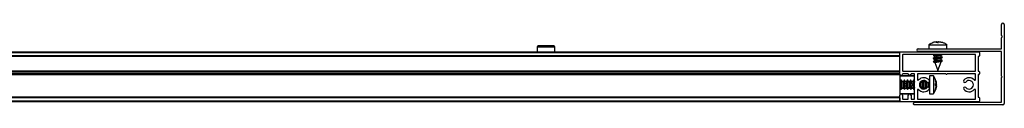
# Model space of a CAD drawing. Header units: millimetres. Extents: x 2748.28 to 2750.03, y 3313.4 to 3313.45.
# Tile 4 of 4: x 2749.5919 to 2750.0257, y 3313.4017 to 3313.4377. Entities that reach past the tile are written whole.
import ezdxf

# ---------------------------------------------------------------- set-up
doc = ezdxf.new("R2010")
doc.units = ezdxf.units.MM
doc.layers.add('SANINDUSA', color=3, linetype='Continuous')

msp = doc.modelspace()

# ---------------------------------------------------------------- linework, layer by layer
at = {"layer": 'SANINDUSA'}
for p, q in [((2750.024477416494, 3313.432279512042), (2750.024477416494, 3313.437126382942)), ((2750.025677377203, 3313.437126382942), (2750.025677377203, 3313.402326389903)), ((2749.99288242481, 3313.428433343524), (2749.992437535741, 3313.428136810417)), ((2749.995816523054, 3313.429481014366), (2749.99424832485, 3313.429147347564)), ((2749.995707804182, 3313.429481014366), (2749.995191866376, 3313.429359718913)), ((2749.99565773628, 3313.429147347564), (2749.995816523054, 3313.429481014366)), ((2749.996615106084, 3313.429147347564), (2749.99565773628, 3313.429147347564)), ((2749.995882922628, 3313.429147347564), (2749.995816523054, 3313.429481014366)), ((2749.995964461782, 3313.429481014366), (2749.996239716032, 3313.429147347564)), ((2749.995964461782, 3313.429481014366), (2749.996014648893, 3313.429147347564)), ((2749.995995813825, 3313.429442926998), (2749.996163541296, 3313.429481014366)), ((2749.996163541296, 3313.429481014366), (2749.996494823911, 3313.429328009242)), ((2749.99669128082, 3313.429481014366), (2749.996164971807, 3313.429237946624)), ((2749.996239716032, 3313.429147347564), (2749.996615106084, 3313.429147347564)), ((2749.996890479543, 3313.429481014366), (2749.996615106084, 3313.429147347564)), ((2749.998159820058, 3313.429147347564), (2749.99669128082, 3313.429481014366)), ((2749.998474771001, 3313.429147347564), (2749.996890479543, 3313.429481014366)), ((2749.997038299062, 3313.429481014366), (2749.998606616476, 3313.429147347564)), ((2749.997147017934, 3313.429481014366), (2749.997669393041, 3313.429358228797)), ((2749.998558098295, 3313.429147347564), (2749.997677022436, 3313.429386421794)), ((2749.998329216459, 3313.429147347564), (2749.998159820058, 3313.429147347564)), ((2749.998606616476, 3313.429147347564), (2749.998474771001, 3313.429147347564)), ((2750.000383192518, 3313.428147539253), (2749.999918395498, 3313.428509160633)), ((2750.024477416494, 3313.426526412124), (2750.024477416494, 3313.431273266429)), ((2750.024707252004, 3313.431969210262), (2750.024500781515, 3313.432215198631)), ((2750.024500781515, 3313.431337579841), (2750.024707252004, 3313.43158356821)), ((2748.321677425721, 3313.425076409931), (2749.979677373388, 3313.425076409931)), ((2748.321677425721, 3313.424776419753), (2749.979677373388, 3313.424776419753)), ((2749.819819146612, 3313.427180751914), (2749.819800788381, 3313.425076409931)), ((2749.827679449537, 3313.427180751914), (2749.819819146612, 3313.427180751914)), ((2749.827179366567, 3313.427676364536), (2749.820319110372, 3313.427676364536)), ((2749.827697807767, 3313.425076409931), (2749.827679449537, 3313.427180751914)), ((2749.979677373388, 3313.424776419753), (2749.979677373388, 3313.425076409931)), ((2749.979677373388, 3313.423376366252), (2749.979677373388, 3313.424776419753)), ((2749.979677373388, 3313.415176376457), (2749.979677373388, 3313.424776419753)), ((2749.97997742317, 3313.425076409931), (2750.014377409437, 3313.425076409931)), ((2749.987777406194, 3313.42642639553), (2750.0243773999, 3313.42642639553)), ((2750.0243773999, 3313.425226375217), (2749.987777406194, 3313.425226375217)), ((2749.992427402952, 3313.428149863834), (2749.992427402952, 3313.42642639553)), ((2749.992427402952, 3313.428149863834), (2750.000427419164, 3313.428149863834)), ((2749.994820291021, 3313.425226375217), (2749.994621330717, 3313.425076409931)), ((2749.994855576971, 3313.425226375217), (2749.994663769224, 3313.425076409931)), ((2749.997935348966, 3313.425076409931), (2749.998127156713, 3313.425226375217)), ((2749.997968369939, 3313.425076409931), (2749.998167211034, 3313.425226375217)), ((2750.000427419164, 3313.42642639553), (2750.000427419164, 3313.428149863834)), ((2750.014677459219, 3313.424776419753), (2750.014677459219, 3313.423376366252)), ((2750.024477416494, 3313.414376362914), (2750.024477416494, 3313.425126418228)), ((2749.979677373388, 3313.423376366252), (2748.321677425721, 3313.423376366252)), ((2749.979677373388, 3313.423076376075), (2748.321677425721, 3313.423076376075)), ((2749.979677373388, 3313.422976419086), (2748.321677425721, 3313.422976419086)), ((2749.980877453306, 3313.423776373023), (2749.980877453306, 3313.416676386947)), ((2750.012877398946, 3313.423876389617), (2749.9809774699, 3313.423876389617)), ((2749.99491947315, 3313.423876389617), (2749.994356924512, 3313.423436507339)), ((2749.994930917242, 3313.422485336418), (2749.994356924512, 3313.422036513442)), ((2749.994930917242, 3313.421085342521), (2749.994356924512, 3313.420636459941)), ((2749.994357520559, 3313.423432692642), (2749.99497979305, 3313.423215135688)), ((2749.994357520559, 3313.422032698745), (2749.99497979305, 3313.421815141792)), ((2749.994357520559, 3313.420632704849), (2749.995077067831, 3313.420381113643)), ((2749.994886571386, 3313.423876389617), (2749.994365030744, 3313.423483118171)), ((2749.994941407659, 3313.42251770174), (2749.994365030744, 3313.422083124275)), ((2749.994941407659, 3313.421117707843), (2749.994365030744, 3313.420683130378)), ((2749.994967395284, 3313.422532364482), (2749.994941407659, 3313.42251770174)), ((2749.994967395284, 3313.421132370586), (2749.994941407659, 3313.421117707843)), ((2749.994967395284, 3313.423221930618), (2749.994967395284, 3313.422497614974)), ((2749.994967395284, 3313.421821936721), (2749.994967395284, 3313.421097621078)), ((2749.995056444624, 3313.420400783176), (2749.995062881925, 3313.420384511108)), ((2749.995062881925, 3313.420384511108), (2749.996427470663, 3313.416926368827)), ((2749.997887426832, 3313.420626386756), (2749.996257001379, 3313.420626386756)), ((2749.996427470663, 3313.416926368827), (2749.997887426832, 3313.420626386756)), ((2749.998497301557, 3313.422720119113), (2749.997875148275, 3313.422937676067)), ((2749.998497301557, 3313.421320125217), (2749.997875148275, 3313.42153768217)), ((2749.997887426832, 3313.422930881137), (2749.997887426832, 3313.423662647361)), ((2749.997887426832, 3313.421530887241), (2749.997887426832, 3313.42226259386)), ((2749.997887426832, 3313.420626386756), (2749.997887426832, 3313.420862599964)), ((2749.997913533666, 3313.423635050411), (2749.998233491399, 3313.423876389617)), ((2749.997913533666, 3313.422235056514), (2749.998489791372, 3313.422669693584)), ((2749.997913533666, 3313.420835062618), (2749.998489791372, 3313.421269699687)), ((2749.997923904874, 3313.423667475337), (2749.998191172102, 3313.423876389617)), ((2749.997923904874, 3313.422267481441), (2749.998497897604, 3313.422716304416)), ((2749.997923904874, 3313.420867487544), (2749.998497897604, 3313.42131631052)), ((2750.01297741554, 3313.416676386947), (2750.01297741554, 3313.423776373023)), ((2750.014177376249, 3313.422976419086), (2750.014177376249, 3313.416676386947)), ((2750.014377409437, 3313.423076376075), (2750.014277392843, 3313.423076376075)), ((2748.321677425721, 3313.416676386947), (2749.979677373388, 3313.416676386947)), ((2748.321677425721, 3313.416576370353), (2749.979677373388, 3313.416576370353)), ((2748.321677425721, 3313.416276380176), (2749.979677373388, 3313.416276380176)), ((2749.979677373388, 3313.415376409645), (2749.979677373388, 3313.416276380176)), ((2749.9809774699, 3313.416576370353), (2750.012877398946, 3313.416576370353)), ((2750.014277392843, 3313.416576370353), (2750.014377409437, 3313.416576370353)), ((2750.014677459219, 3313.416276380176), (2750.014677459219, 3313.415376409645)), ((2749.979677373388, 3313.415376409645), (2748.321677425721, 3313.415376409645)), ((2749.979677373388, 3313.415076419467), (2748.321677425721, 3313.415076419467)), ((2749.979677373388, 3313.414976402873), (2748.321677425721, 3313.414976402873)), ((2749.979677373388, 3313.415076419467), (2749.979677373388, 3313.415176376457)), ((2749.979677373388, 3313.415076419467), (2749.979677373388, 3313.414976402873)), ((2749.979677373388, 3313.414976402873), (2749.979677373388, 3313.405976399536)), ((2749.985977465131, 3313.414576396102), (2749.979677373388, 3313.414576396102)), ((2749.98617737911, 3313.414376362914), (2749.979677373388, 3313.414376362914)), ((2749.979856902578, 3313.41203640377), (2749.979677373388, 3313.41203640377)), ((2749.980085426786, 3313.412576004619), (2749.979828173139, 3313.41203640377)), ((2749.980129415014, 3313.41257588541), (2749.979829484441, 3313.411981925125)), ((2749.980085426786, 3313.412576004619), (2749.98001258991, 3313.412344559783)), ((2749.980622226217, 3313.41203640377), (2749.980339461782, 3313.412577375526)), ((2749.981256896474, 3313.41203640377), (2749.980593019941, 3313.41203640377)), ((2749.980877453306, 3313.415276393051), (2749.980877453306, 3313.415176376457)), ((2749.983277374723, 3313.415376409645), (2749.9809774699, 3313.415376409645)), ((2749.981485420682, 3313.412576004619), (2749.981228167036, 3313.41203640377)), ((2749.98152940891, 3313.41257588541), (2749.981229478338, 3313.411981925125)), ((2749.981485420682, 3313.412576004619), (2749.981412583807, 3313.412344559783)), ((2749.982022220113, 3313.41203640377), (2749.981739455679, 3313.412577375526)), ((2749.982656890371, 3313.41203640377), (2749.981993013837, 3313.41203640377)), ((2749.982885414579, 3313.412576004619), (2749.982628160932, 3313.41203640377)), ((2749.982929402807, 3313.41257588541), (2749.982629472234, 3313.411981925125)), ((2749.982885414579, 3313.412576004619), (2749.982812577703, 3313.412344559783)), ((2749.98342221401, 3313.41203640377), (2749.983139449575, 3313.412577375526)), ((2749.983377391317, 3313.415176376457), (2749.983377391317, 3313.415276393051)), ((2749.984056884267, 3313.41203640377), (2749.983393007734, 3313.41203640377)), ((2749.984285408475, 3313.412576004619), (2749.984028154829, 3313.41203640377)), ((2749.984329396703, 3313.41257588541), (2749.984029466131, 3313.411981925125)), ((2749.984285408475, 3313.412576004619), (2749.9842125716, 3313.412344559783)), ((2749.984822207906, 3313.41203640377), (2749.984539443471, 3313.412577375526)), ((2749.984577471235, 3313.415276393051), (2749.984577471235, 3313.415176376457)), ((2749.986077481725, 3313.415376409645), (2749.984677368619, 3313.415376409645)), ((2749.985456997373, 3313.41203640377), (2749.98479300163, 3313.41203640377)), ((2749.985685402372, 3313.412576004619), (2749.985428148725, 3313.41203640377)), ((2749.9857293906, 3313.41257588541), (2749.985429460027, 3313.411981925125)), ((2749.985685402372, 3313.412576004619), (2749.985612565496, 3313.412344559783)), ((2749.98617737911, 3313.412122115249), (2749.985939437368, 3313.412577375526)), ((2749.98617737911, 3313.404376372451), (2749.98617737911, 3313.415276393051)), ((2749.987377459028, 3313.415276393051), (2749.987377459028, 3313.412880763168)), ((2749.999877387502, 3313.415376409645), (2749.987477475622, 3313.415376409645)), ((2749.989656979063, 3313.41203640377), (2749.98899298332, 3313.41203640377)), ((2749.989022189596, 3313.41203640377), (2749.989004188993, 3313.412070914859)), ((2749.989103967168, 3313.41203640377), (2749.989067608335, 3313.412118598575)), ((2749.989790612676, 3313.412436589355), (2749.989607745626, 3313.41203640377)), ((2749.98982184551, 3313.412442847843), (2749.989628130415, 3313.41203640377)), ((2749.989866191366, 3313.412450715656), (2749.989629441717, 3313.411981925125)), ((2749.989838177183, 3313.412445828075), (2749.989812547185, 3313.412344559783)), ((2749.990422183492, 3313.41203640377), (2749.990192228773, 3313.412476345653)), ((2749.990503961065, 3313.41203640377), (2749.990311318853, 3313.412471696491)), ((2749.991056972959, 3313.41203640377), (2749.990393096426, 3313.41203640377)), ((2749.991099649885, 3313.412237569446), (2749.991007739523, 3313.41203640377)), ((2749.99111884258, 3313.412226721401), (2749.991028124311, 3313.41203640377)), ((2749.991145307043, 3313.412211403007), (2749.991029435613, 3313.411981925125)), ((2749.992498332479, 3313.409423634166), (2749.992498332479, 3313.411729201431)), ((2749.994421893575, 3313.414576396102), (2749.992698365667, 3313.414576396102)), ((2749.992698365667, 3313.414576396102), (2749.992698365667, 3313.40657637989)), ((2749.994421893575, 3313.414576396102), (2749.994421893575, 3313.40657637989)), ((2749.995752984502, 3313.411208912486), (2749.995419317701, 3313.412762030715)), ((2749.995419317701, 3313.412727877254), (2749.995419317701, 3313.412711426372)), ((2749.995752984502, 3313.411140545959), (2749.995419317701, 3313.412727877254)), ((2749.995554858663, 3313.411770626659), (2749.995419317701, 3313.412379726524)), ((2749.995419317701, 3313.411148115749), (2749.995752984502, 3313.411140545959)), ((2749.995419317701, 3313.410182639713), (2749.995419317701, 3313.411148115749)), ((2749.995752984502, 3313.411140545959), (2749.995419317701, 3313.411079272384)), ((2749.995752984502, 3313.411095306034), (2749.995419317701, 3313.41097013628)), ((2749.995419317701, 3313.411038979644), (2749.995752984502, 3313.411095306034)), ((2749.995630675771, 3313.412000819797), (2749.995493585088, 3313.412416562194)), ((2749.995752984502, 3313.411252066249), (2749.995515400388, 3313.412324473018)), ((2749.995590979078, 3313.411987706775), (2749.995663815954, 3313.411669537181)), ((2750.012877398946, 3313.415376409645), (2750.000477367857, 3313.415376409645)), ((2750.01297741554, 3313.412880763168), (2750.01297741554, 3313.415276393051)), ((2750.014177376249, 3313.414976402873), (2750.014177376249, 3313.405176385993)), ((2750.014377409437, 3313.415076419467), (2750.014277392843, 3313.415076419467)), ((2750.024477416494, 3313.403026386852), (2750.024477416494, 3313.41377638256)), ((2749.979677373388, 3313.409116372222), (2749.979874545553, 3313.409116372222)), ((2749.979677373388, 3313.406776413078), (2749.98617737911, 3313.406776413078)), ((2749.979843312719, 3313.409176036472), (2749.980157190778, 3313.408575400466)), ((2749.980367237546, 3313.408576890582), (2749.980639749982, 3313.409116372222)), ((2749.980411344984, 3313.408576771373), (2749.98066859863, 3313.409116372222)), ((2749.980598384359, 3313.409119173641), (2749.980610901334, 3313.409128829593)), ((2749.980610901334, 3313.409116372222), (2749.981274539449, 3313.409116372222)), ((2749.981243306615, 3313.409176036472), (2749.981557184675, 3313.408575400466)), ((2749.981767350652, 3313.408576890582), (2749.982039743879, 3313.409116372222)), ((2749.98181133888, 3313.408576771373), (2749.982068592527, 3313.409116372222)), ((2749.981998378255, 3313.409119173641), (2749.982010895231, 3313.409128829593)), ((2749.982010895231, 3313.409116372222), (2749.982674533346, 3313.409116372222)), ((2749.982643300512, 3313.409176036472), (2749.982957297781, 3313.408575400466)), ((2749.983167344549, 3313.408576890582), (2749.983439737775, 3313.409116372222)), ((2749.983211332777, 3313.408576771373), (2749.983468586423, 3313.409116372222)), ((2749.983398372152, 3313.409119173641), (2749.983410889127, 3313.409128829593)), ((2749.983410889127, 3313.409116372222), (2749.984074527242, 3313.409116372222)), ((2749.984043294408, 3313.409176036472), (2749.984357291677, 3313.408575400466)), ((2749.984567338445, 3313.408576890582), (2749.984839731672, 3313.409116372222)), ((2749.984611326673, 3313.408576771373), (2749.98486858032, 3313.409116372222)), ((2749.984798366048, 3313.409119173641), (2749.984810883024, 3313.409128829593)), ((2749.984810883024, 3313.409116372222), (2749.985474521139, 3313.409116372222)), ((2749.985443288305, 3313.409176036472), (2749.985757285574, 3313.408575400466)), ((2749.985967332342, 3313.408576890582), (2749.98617737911, 3313.408992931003)), ((2749.98601132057, 3313.408576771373), (2749.98617737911, 3313.408925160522)), ((2749.987377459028, 3313.408272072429), (2749.987377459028, 3313.404376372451)), ((2749.989010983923, 3313.409116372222), (2749.989674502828, 3313.409116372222)), ((2749.989017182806, 3313.409071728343), (2749.989039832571, 3313.409116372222)), ((2749.989039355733, 3313.409054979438), (2749.989068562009, 3313.409116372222)), ((2749.989055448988, 3313.409042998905), (2749.989088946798, 3313.409116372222)), ((2749.989592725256, 3313.409116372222), (2749.989767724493, 3313.408721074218)), ((2749.989643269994, 3313.409176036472), (2749.989893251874, 3313.408697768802)), ((2749.989743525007, 3313.408984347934), (2749.98978822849, 3313.408716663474)), ((2749.990217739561, 3313.408676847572), (2749.990439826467, 3313.409116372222)), ((2749.990259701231, 3313.408678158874), (2749.990468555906, 3313.409116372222)), ((2749.990289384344, 3313.408679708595), (2749.990488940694, 3313.409116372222)), ((2749.990398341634, 3313.409119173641), (2749.990410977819, 3313.409128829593)), ((2749.990410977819, 3313.409116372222), (2749.991074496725, 3313.409116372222)), ((2749.990992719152, 3313.409116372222), (2749.991085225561, 3313.408907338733)), ((2749.991043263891, 3313.409176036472), (2749.991161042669, 3313.408950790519)), ((2749.991143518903, 3313.408984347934), (2749.991148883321, 3313.408941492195)), ((2749.995227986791, 3313.407964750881), (2749.995419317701, 3313.408503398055)), ((2749.995752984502, 3313.411009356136), (2749.995419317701, 3313.410658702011)), ((2749.995419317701, 3313.410962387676), (2749.995752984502, 3313.411009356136)), ((2749.995752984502, 3313.410214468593), (2749.995419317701, 3313.410731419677)), ((2749.995752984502, 3313.410143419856), (2749.995419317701, 3313.410494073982)), ((2749.995752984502, 3313.410057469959), (2749.995419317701, 3313.410182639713)), ((2749.995419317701, 3313.408465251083), (2749.995752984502, 3313.410057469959)), ((2749.995752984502, 3313.410012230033), (2749.995419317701, 3313.408424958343)), ((2749.995752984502, 3313.40994392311), (2749.995419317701, 3313.408390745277)), ((2749.995419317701, 3313.408674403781), (2749.99565272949, 3313.409751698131)), ((2749.995419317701, 3313.408568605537), (2749.995661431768, 3313.409710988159)), ((2749.995419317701, 3313.40844134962), (2749.995419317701, 3313.408465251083)), ((2749.995511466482, 3313.410297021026), (2749.995752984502, 3313.410273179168)), ((2749.995752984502, 3313.410938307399), (2749.995512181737, 3313.410565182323)), ((2749.995752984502, 3313.409900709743), (2749.995517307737, 3313.408837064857)), ((2749.995561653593, 3313.410510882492), (2749.995752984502, 3313.410879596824)), ((2749.995600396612, 3313.409206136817), (2749.995752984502, 3313.409872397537)), ((2749.995752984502, 3313.410273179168), (2749.995683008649, 3313.40995828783)), ((2749.995696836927, 3313.409955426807), (2749.995752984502, 3313.410214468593)), ((2750.01297741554, 3313.404376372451), (2750.01297741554, 3313.408272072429)), ((2748.321677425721, 3313.405176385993), (2749.979677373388, 3313.405176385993)), ((2749.979677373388, 3313.405076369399), (2748.321677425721, 3313.405076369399)), ((2749.979677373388, 3313.404776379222), (2748.321677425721, 3313.404776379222)), ((2749.979677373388, 3313.403376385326), (2748.321677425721, 3313.403376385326)), ((2749.979677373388, 3313.403076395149), (2748.321677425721, 3313.403076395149)), ((2749.979677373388, 3313.40657637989), (2749.985977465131, 3313.40657637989)), ((2749.979677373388, 3313.403376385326), (2749.979677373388, 3313.405976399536)), ((2749.979677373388, 3313.404776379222), (2749.979677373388, 3313.403376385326)), ((2749.979677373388, 3313.403076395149), (2749.979677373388, 3313.403376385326)), ((2750.014377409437, 3313.403076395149), (2749.97997742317, 3313.403076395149)), ((2749.980877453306, 3313.405976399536), (2749.980877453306, 3313.404376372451)), ((2749.9809774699, 3313.404276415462), (2749.983277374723, 3313.404276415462)), ((2749.983377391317, 3313.404376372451), (2749.983377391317, 3313.405976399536)), ((2749.984577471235, 3313.405976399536), (2749.984577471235, 3313.404376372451)), ((2749.984677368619, 3313.404276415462), (2749.986077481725, 3313.404276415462)), ((2749.986277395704, 3313.402926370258), (2750.0243773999, 3313.402926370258)), ((2749.987477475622, 3313.404276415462), (2750.012877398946, 3313.404276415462)), ((2749.992698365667, 3313.40657637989), (2749.994421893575, 3313.40657637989)), ((2750.014277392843, 3313.405076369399), (2750.014377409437, 3313.405076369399)), ((2750.014677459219, 3313.404776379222), (2750.014677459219, 3313.403376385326)), ((2749.98567741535, 3313.402026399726), (2749.98567741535, 3313.402326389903)), ((2750.025077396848, 3313.401726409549), (2749.985977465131, 3313.401726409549))]:
    msp.add_line(p, q, dxfattribs=at)
at = {"layer": 'SANINDUSA', "flags": 128}
for points in [[(2749.995558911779, 3313.425076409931), (2749.99614101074, 3313.42517636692), (2749.996441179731, 3313.425226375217)], [(2749.994364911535, 3313.423449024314), (2749.994353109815, 3313.423457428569), (2749.994474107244, 3313.423532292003), (2749.994483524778, 3313.423535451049)], [(2749.994364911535, 3313.422049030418), (2749.994353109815, 3313.422057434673), (2749.994474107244, 3313.422132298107), (2749.994483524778, 3313.422135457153)], [(2749.994364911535, 3313.420649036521), (2749.994353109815, 3313.420657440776), (2749.994474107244, 3313.420732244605), (2749.994483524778, 3313.420735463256)], [(2749.996257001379, 3313.423426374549), (2749.99682562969, 3313.423519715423), (2749.997340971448, 3313.423599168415), (2749.997722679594, 3313.423652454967), (2749.99791114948, 3313.423671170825), (2749.997887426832, 3313.423655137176)], [(2749.996257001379, 3313.422026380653), (2749.99682562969, 3313.422119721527), (2749.997340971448, 3313.422199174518), (2749.997722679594, 3313.42225246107), (2749.99791114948, 3313.422271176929), (2749.997887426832, 3313.422255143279)], [(2749.996257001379, 3313.420626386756), (2749.99682562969, 3313.420719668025), (2749.997340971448, 3313.420799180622), (2749.997722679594, 3313.420852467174), (2749.99791114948, 3313.420871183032), (2749.997887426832, 3313.420855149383)], [(2749.99790793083, 3313.423660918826), (2749.997921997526, 3313.423652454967), (2749.997887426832, 3313.423620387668)], [(2749.99790793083, 3313.42226092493), (2749.997921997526, 3313.42225246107), (2749.997887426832, 3313.422220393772)], [(2749.99790793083, 3313.420860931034), (2749.997921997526, 3313.420852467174), (2749.997887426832, 3313.420820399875)], [(2749.998484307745, 3313.422706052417), (2749.998501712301, 3313.422695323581), (2749.998489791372, 3313.422669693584)], [(2749.998484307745, 3313.421306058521), (2749.998501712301, 3313.421295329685), (2749.998489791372, 3313.421269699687)], [(2749.980339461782, 3313.412577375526), (2749.980248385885, 3313.412674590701), (2749.980116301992, 3313.412547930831), (2749.98000424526, 3313.41212110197), (2749.979929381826, 3313.411459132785), (2749.979903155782, 3313.410662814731)], [(2749.981739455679, 3313.412577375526), (2749.981648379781, 3313.412674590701), (2749.981516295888, 3313.412547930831), (2749.981404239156, 3313.41212110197), (2749.981329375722, 3313.411459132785), (2749.981303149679, 3313.410662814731)], [(2749.983139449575, 3313.412577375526), (2749.983048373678, 3313.412674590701), (2749.982916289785, 3313.412547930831), (2749.982804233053, 3313.41212110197), (2749.982729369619, 3313.411459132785), (2749.982703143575, 3313.410662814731)], [(2749.984539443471, 3313.412577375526), (2749.984448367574, 3313.412674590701), (2749.984316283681, 3313.412547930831), (2749.984204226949, 3313.41212110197), (2749.984129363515, 3313.411459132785), (2749.984103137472, 3313.410662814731)], [(2749.985939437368, 3313.412577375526), (2749.985848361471, 3313.412674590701), (2749.985716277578, 3313.412547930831), (2749.985604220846, 3313.41212110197), (2749.985529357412, 3313.411459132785), (2749.985503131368, 3313.410662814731)], [(2749.979903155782, 3313.410662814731), (2749.979929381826, 3313.409853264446), (2749.98000424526, 3313.409153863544), (2749.980116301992, 3313.408671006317), (2749.980248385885, 3313.408478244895), (2749.980367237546, 3313.408576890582)], [(2749.981303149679, 3313.410662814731), (2749.981329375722, 3313.409853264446), (2749.981404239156, 3313.409153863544), (2749.981516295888, 3313.408671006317), (2749.981648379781, 3313.408478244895), (2749.981767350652, 3313.408576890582)], [(2749.982703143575, 3313.410662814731), (2749.982729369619, 3313.409853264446), (2749.982804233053, 3313.409153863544), (2749.982916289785, 3313.408671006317), (2749.983048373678, 3313.408478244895), (2749.983167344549, 3313.408576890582)], [(2749.984103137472, 3313.410662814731), (2749.984129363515, 3313.409853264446), (2749.984204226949, 3313.409153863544), (2749.984316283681, 3313.408671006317), (2749.984448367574, 3313.408478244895), (2749.984567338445, 3313.408576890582)], [(2749.985503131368, 3313.410662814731), (2749.985529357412, 3313.409853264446), (2749.985604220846, 3313.409153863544), (2749.985716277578, 3313.408671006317), (2749.985848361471, 3313.408478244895), (2749.985967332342, 3313.408576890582)], [(2749.988305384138, 3313.410901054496), (2749.988303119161, 3313.410662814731), (2749.988310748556, 3313.410222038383)]]:
    msp.add_lwpolyline(points, dxfattribs=at)
at = {"layer": 'SANINDUSA'}
for centre, radius, start, end in [((2750.02507742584, 3313.437126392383), 0.0006000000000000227, 0, 180), ((2750.02457742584, 3313.432279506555), 0.0001000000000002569, 180, 220.0000000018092), ((2750.02457742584, 3313.431273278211), 0.0001000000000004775, 139.9999999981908, 180), ((2750.02447742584, 3313.431776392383), 0.0003000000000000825, 319.9999999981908, 40.00000000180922), ((2749.820319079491, 3313.427176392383), 0.0005000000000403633, 90, 179.5000000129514), ((2749.827179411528, 3313.427176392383), 0.0005000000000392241, 0.4999999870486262, 90), ((2749.97997742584, 3313.424776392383), 0.0003000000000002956, 90, 180), ((2749.98777742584, 3313.425826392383), 0.0006000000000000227, 90, 270), ((2750.01437742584, 3313.424776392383), 0.0003000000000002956, 0, 90), ((2750.02437742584, 3313.426526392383), 0.0001000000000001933, 270, 0), ((2750.02437742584, 3313.425126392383), 0.0001000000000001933, 0, 90), ((2749.98097742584, 3313.423776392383), 0.0001000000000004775, 90, 180), ((2750.000692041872, 3313.395968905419), 0.02818484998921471, 98.04475854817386, 102.9881282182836), ((2750.001391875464, 3313.392308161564), 0.0305455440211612, 95.4365306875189, 103.3141874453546), ((2750.001394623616, 3313.390891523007), 0.03056237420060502, 95.4387031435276, 103.3120149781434), ((2749.9980785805, 3313.409376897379), 0.01348105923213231, 98.0116653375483, 103.5025022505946), ((2749.9980785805, 3313.407976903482), 0.0134810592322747, 98.0116653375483, 103.5025022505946), ((2750.01287742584, 3313.423776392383), 0.0001000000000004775, 0, 90), ((2750.01427742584, 3313.422976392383), 9.999999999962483e-05, 90, 180), ((2750.01437742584, 3313.423376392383), 0.0003000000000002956, 270, 0), ((2749.98097742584, 3313.416676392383), 9.999999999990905e-05, 180, 270), ((2750.01287742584, 3313.416676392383), 0.0001000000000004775, 270, 0), ((2750.01427742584, 3313.416676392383), 0.0001000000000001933, 180, 270), ((2750.01437742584, 3313.416276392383), 0.0003000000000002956, 0, 90), ((2749.98027742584, 3313.415176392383), 0.0006000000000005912, 180, 0), ((2749.98395102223, 3313.410577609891), 0.003656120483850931, 156.4904025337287, 203.5095974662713), ((2749.98097742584, 3313.415276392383), 0.0001000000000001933, 90, 180), ((2749.985351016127, 3313.410577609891), 0.00365612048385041, 156.4904025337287, 203.5095974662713), ((2749.986751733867, 3313.410577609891), 0.003656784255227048, 156.4949266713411, 203.5050733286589), ((2749.98327742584, 3313.415276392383), 0.0001000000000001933, 0, 90), ((2749.98397742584, 3313.415176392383), 0.0006000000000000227, 180, 0), ((2749.988151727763, 3313.410577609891), 0.003656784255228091, 156.4949266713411, 203.5050733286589), ((2749.98467742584, 3313.415276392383), 0.0001000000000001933, 90, 180), ((2749.989931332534, 3313.410582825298), 0.004026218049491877, 158.8084429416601, 201.19155705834), ((2749.98597742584, 3313.414376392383), 0.0001999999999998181, 0, 90), ((2749.98607742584, 3313.415276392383), 0.0001000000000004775, 0, 90), ((2749.98747742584, 3313.415276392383), 9.999999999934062e-05, 90, 180), ((2749.98767742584, 3313.412880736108), 0.0002999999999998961, 180, 317.3320744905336), ((2749.99017742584, 3313.410576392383), 0.003100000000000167, 39.79181950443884, 137.3320744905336), ((2749.99017742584, 3313.410576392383), 0.001900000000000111, 39.79181950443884, 320.2081804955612), ((2749.992353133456, 3313.410577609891), 0.003658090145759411, 156.5038221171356, 203.4961778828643), ((2749.996379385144, 3313.410903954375), 0.006680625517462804, 166.5918489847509, 182.0685616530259), ((2749.993753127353, 3313.410577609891), 0.00365809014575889, 156.5038221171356, 203.4961778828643), ((2749.999090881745, 3313.410838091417), 0.007989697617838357, 170.4074354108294, 181.2570463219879), ((2749.997733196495, 3313.410618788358), 0.00619384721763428, 169.2045945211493, 191.4527057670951), ((2749.992098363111, 3313.412176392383), 0.000600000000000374, 219.7918195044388, 39.79181950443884), ((2750.00017742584, 3313.415501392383), 0.0003250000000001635, 202.6198649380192, 337.3801350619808), ((2750.008256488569, 3313.412176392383), 0.000600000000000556, 140.2081804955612, 320.2081804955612), ((2750.01017742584, 3313.410576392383), 0.003100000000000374, 42.66792550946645, 140.2081804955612), ((2750.01017742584, 3313.410576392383), 0.001899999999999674, 219.7918195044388, 140.2081804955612), ((2750.01267742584, 3313.412880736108), 0.0003000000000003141, 222.6679255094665, 0), ((2750.01287742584, 3313.415276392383), 0.0001000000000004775, 0, 90), ((2750.01427742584, 3313.414976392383), 0.0001000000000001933, 90, 180), ((2750.01437742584, 3313.415376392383), 0.0003000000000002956, 270, 0), ((2750.02435242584, 3313.414076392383), 0.0003249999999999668, 292.6198649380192, 67.38013506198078), ((2749.98597742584, 3313.406776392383), 0.0001999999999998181, 270, 0), ((2749.98767742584, 3313.408272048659), 0.0003000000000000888, 42.66792550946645, 180), ((2749.99017742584, 3313.410576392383), 0.003100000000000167, 222.6679255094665, 320.2081804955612), ((2749.997020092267, 3313.4104294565), 0.007320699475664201, 178.1733020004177, 193.7001012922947), ((2749.999850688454, 3313.41050058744), 0.008749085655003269, 178.9375493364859, 189.9034128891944), ((2749.992098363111, 3313.408976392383), 0.000600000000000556, 320.2081804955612, 140.2081804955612), ((2750.008256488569, 3313.408976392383), 0.0006000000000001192, 39.79181950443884, 219.7918195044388), ((2750.01017742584, 3313.410576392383), 0.003100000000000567, 219.7918195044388, 317.3320744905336), ((2750.01267742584, 3313.408272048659), 0.0003000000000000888, 0, 137.3320744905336), ((2749.98027742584, 3313.405976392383), 0.0006000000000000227, 0, 180), ((2749.97997742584, 3313.403376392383), 0.0003000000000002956, 180, 270), ((2749.98097742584, 3313.404376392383), 9.999999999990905e-05, 180, 270), ((2749.98327742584, 3313.404376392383), 0.0001000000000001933, 270, 0), ((2749.98397742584, 3313.405976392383), 0.0006000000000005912, 0, 180), ((2749.98467742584, 3313.404376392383), 0.0001000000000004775, 180, 270), ((2749.98627742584, 3313.402326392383), 0.0006000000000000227, 90, 180), ((2749.98607742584, 3313.404376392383), 0.0001000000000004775, 270, 0), ((2749.98747742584, 3313.404376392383), 0.0001000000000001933, 180, 270), ((2750.01287742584, 3313.404376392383), 0.0001000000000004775, 270, 0), ((2750.01427742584, 3313.405176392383), 9.999999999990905e-05, 180, 270), ((2750.01437742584, 3313.404776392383), 0.0002999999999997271, 0, 90), ((2750.01437742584, 3313.403376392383), 0.0003000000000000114, 270, 0), ((2750.02437742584, 3313.403026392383), 0.0001000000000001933, 270, 0), ((2749.98597742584, 3313.402026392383), 0.0003000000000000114, 180, 270), ((2750.02507742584, 3313.402326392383), 0.0006000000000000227, 270, 0)]:
    msp.add_arc(centre, radius, start, end, dxfattribs=at)
for centre, major_axis, ratio, start_param, end_param in [((2749.99642742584, 3313.423421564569), (0.001459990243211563, 0.0002411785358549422), 0.02213122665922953, 6.27952942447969, 7.967319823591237), ((2749.99642742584, 3313.422021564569), (0.001459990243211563, 0.0002411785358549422), 0.02213122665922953, 6.279529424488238, 7.967319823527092), ((2749.99642742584, 3313.420621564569), (0.001459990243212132, 0.0002411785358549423), 0.02213122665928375, 6.279529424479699, 7.967319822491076), ((2749.980603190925, 3313.410576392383), (-1.04397294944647e-05, 0.001459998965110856), 0.1665133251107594, 6.26011076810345, 9.362020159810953), ((2749.982003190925, 3313.410576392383), (-1.043972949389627e-05, 0.001459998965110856), 0.1665133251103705, 6.260110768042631, 9.362020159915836), ((2749.983403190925, 3313.410576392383), (-1.043972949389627e-05, 0.001459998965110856), 0.1665133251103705, 6.260110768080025, 9.362020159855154), ((2749.984803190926, 3313.410576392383), (-1.04397294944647e-05, 0.001459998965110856), 0.1665133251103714, 6.260110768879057, 9.362020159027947), ((2749.986203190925, 3313.410576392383), (-1.04397294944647e-05, 0.001459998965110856), 0.1665133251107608, 6.260110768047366, 9.362020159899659), ((2749.989003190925, 3313.410576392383), (-1.043972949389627e-05, 0.001459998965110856), 0.1665133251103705, 6.26011076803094, 9.362020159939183), ((2749.990403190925, 3313.410576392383), (-1.04397294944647e-05, 0.001459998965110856), 0.1665133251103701, 6.260110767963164, 9.362020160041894), ((2749.991803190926, 3313.410576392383), (-1.04397294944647e-05, 0.001459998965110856), 0.1665133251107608, 0.6103359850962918, 2.512313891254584)]:
    msp.add_ellipse(centre, major_axis=major_axis, ratio=ratio, start_param=start_param, end_param=end_param, dxfattribs=at)
for points, knots in [([(2749.994238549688, 3313.429112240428), (2749.993965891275, 3313.429018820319), (2749.993328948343, 3313.428800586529), (2749.99278742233, 3313.428397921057), (2749.992477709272, 3313.428167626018)], [0, 0, 0, 0, 0.4280735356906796, 1, 1, 1, 1]), ([(2749.995190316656, 3313.429368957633), (2749.995009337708, 3313.429347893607), (2749.994614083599, 3313.429301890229), (2749.994253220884, 3313.429132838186), (2749.994057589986, 3313.429041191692)], [0, 0, 0, 0, 0.4578799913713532, 1, 1, 1, 1]), ([(2750.000391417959, 3313.42814211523), (2750.000236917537, 3313.428267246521), (2749.999753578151, 3313.428658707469), (2749.999127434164, 3313.428995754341), (2749.998648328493, 3313.429122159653), (2749.998578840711, 3313.42914049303)], [0, 0, 0, 0, 0.2865768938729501, 0.8965276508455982, 1, 1, 1, 1]), ([(2749.994981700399, 3313.423220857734), (2749.994977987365, 3313.423222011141), (2749.99496754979, 3313.423225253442), (2749.995112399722, 3313.423252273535), (2749.995407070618, 3313.423299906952), (2749.995807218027, 3313.423360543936), (2749.996112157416, 3313.423405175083), (2749.996257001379, 3313.423426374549)], [0, 0, 0, 0, 0.1231069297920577, 0.3460613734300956, 0.5699712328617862, 0.7957395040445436, 1, 1, 1, 1]), ([(2749.994981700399, 3313.421820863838), (2749.994977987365, 3313.421822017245), (2749.99496754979, 3313.421825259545), (2749.995112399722, 3313.421852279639), (2749.995407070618, 3313.421899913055), (2749.995807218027, 3313.421960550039), (2749.996112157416, 3313.422005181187), (2749.996257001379, 3313.422026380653)], [0, 0, 0, 0, 0.1231069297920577, 0.3460613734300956, 0.5699712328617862, 0.7957395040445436, 1, 1, 1, 1]), ([(2749.995079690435, 3313.420388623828), (2749.995072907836, 3313.420388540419), (2749.995042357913, 3313.420388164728), (2749.995150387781, 3313.420413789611), (2749.995398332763, 3313.420464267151), (2749.995782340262, 3313.420537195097), (2749.996097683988, 3313.420596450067), (2749.996257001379, 3313.420626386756)], [0, 0, 0, 0, 0.06551299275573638, 0.2950811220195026, 0.5260246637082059, 0.7605390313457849, 1, 1, 1, 1]), ([(2749.99619966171, 3313.422726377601), (2749.996365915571, 3313.422750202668), (2749.996698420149, 3313.42279785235), (2749.997172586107, 3313.42285983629), (2749.997561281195, 3313.422906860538), (2749.997783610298, 3313.422929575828), (2749.997881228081, 3313.422936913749), (2749.997874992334, 3313.422933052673), (2749.997873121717, 3313.422931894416)], [0, 0, 0, 0, 0.2025658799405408, 0.4051279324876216, 0.6063511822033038, 0.8057233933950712, 0.9417203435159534, 1, 1, 1, 1]), ([(2749.99619966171, 3313.421326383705), (2749.996365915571, 3313.421350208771), (2749.996698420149, 3313.421397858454), (2749.997172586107, 3313.421459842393), (2749.997561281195, 3313.421506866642), (2749.997783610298, 3313.421529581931), (2749.997881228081, 3313.421536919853), (2749.997874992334, 3313.421533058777), (2749.997873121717, 3313.42153190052)], [0, 0, 0, 0, 0.2025658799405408, 0.4051279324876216, 0.6063511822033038, 0.8057233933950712, 0.9417203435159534, 1, 1, 1, 1]), ([(2749.979830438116, 3313.411981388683), (2749.979829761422, 3313.411980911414), (2749.97980502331, 3313.411963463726), (2749.979765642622, 3313.411775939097), (2749.979717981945, 3313.411433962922), (2749.979694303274, 3313.411023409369), (2749.979688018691, 3313.410612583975), (2749.979695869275, 3313.410198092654), (2749.979723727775, 3313.409763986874), (2749.979772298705, 3313.409409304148), (2749.979816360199, 3313.409211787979), (2749.979843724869, 3313.409182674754), (2749.979847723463, 3313.409178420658)], [0, 0, 0, 0, 0.003698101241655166, 0.1351926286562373, 0.2658209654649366, 0.3952396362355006, 0.4835289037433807, 0.5919856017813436, 0.7198767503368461, 0.8483150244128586, 0.9778354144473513, 1, 1, 1, 1]), ([(2749.981230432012, 3313.411981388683), (2749.981229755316, 3313.411980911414), (2749.981205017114, 3313.41196346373), (2749.981165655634, 3313.41177593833), (2749.981117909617, 3313.411433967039), (2749.981094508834, 3313.411023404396), (2749.981087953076, 3313.410612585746), (2749.98109588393, 3313.410198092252), (2749.981123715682, 3313.40976398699), (2749.981172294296, 3313.409409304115), (2749.98121635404, 3313.40921178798), (2749.981243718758, 3313.409182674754), (2749.981247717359, 3313.409178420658)], [0, 0, 0, 0, 0.003698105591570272, 0.1351927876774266, 0.2658212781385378, 0.3952384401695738, 0.4835282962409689, 0.5919851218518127, 0.719876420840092, 0.8483148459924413, 0.9778353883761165, 1, 1, 1, 1]), ([(2749.982630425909, 3313.411981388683), (2749.982629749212, 3313.411980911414), (2749.982605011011, 3313.41196346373), (2749.98256564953, 3313.41177593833), (2749.982517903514, 3313.411433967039), (2749.98249450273, 3313.411023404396), (2749.982487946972, 3313.410612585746), (2749.982495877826, 3313.410198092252), (2749.982523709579, 3313.40976398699), (2749.982572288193, 3313.409409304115), (2749.982616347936, 3313.40921178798), (2749.982643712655, 3313.409182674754), (2749.982647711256, 3313.409178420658)], [0, 0, 0, 0, 0.003698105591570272, 0.1351927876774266, 0.2658212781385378, 0.3952384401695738, 0.4835282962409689, 0.5919851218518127, 0.719876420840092, 0.8483148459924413, 0.9778353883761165, 1, 1, 1, 1]), ([(2749.984030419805, 3313.411981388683), (2749.984029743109, 3313.411980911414), (2749.984005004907, 3313.41196346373), (2749.983965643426, 3313.41177593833), (2749.98391789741, 3313.411433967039), (2749.983894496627, 3313.411023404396), (2749.983887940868, 3313.410612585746), (2749.983895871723, 3313.410198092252), (2749.983923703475, 3313.40976398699), (2749.983972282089, 3313.409409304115), (2749.984016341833, 3313.40921178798), (2749.984043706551, 3313.409182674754), (2749.984047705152, 3313.409178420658)], [0, 0, 0, 0, 0.003698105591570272, 0.1351927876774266, 0.2658212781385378, 0.3952384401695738, 0.4835282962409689, 0.5919851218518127, 0.719876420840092, 0.8483148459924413, 0.9778353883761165, 1, 1, 1, 1]), ([(2749.985430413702, 3313.411981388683), (2749.985429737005, 3313.411980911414), (2749.985404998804, 3313.41196346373), (2749.985365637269, 3313.411775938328), (2749.985317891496, 3313.411433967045), (2749.98529448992, 3313.411023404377), (2749.985287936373, 3313.410612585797), (2749.985295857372, 3313.41019809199), (2749.985323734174, 3313.409763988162), (2749.985372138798, 3313.409409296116), (2749.985416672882, 3313.409211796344), (2749.985443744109, 3313.409182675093), (2749.985447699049, 3313.409178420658)], [0, 0, 0, 0, 0.003698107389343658, 0.1351928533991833, 0.2658214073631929, 0.3952386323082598, 0.4835285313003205, 0.5919854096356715, 0.7198767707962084, 0.8483152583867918, 0.977839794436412, 0.9999999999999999, 0.9999999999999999, 0.9999999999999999, 0.9999999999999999]), ([(2749.989630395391, 3313.411981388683), (2749.989629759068, 3313.411980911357), (2749.989606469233, 3313.411963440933), (2749.989564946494, 3313.411775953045), (2749.989518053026, 3313.411433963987), (2749.989494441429, 3313.411023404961), (2749.989487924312, 3313.410612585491), (2749.989495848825, 3313.410198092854), (2749.98952365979, 3313.409763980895), (2749.989572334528, 3313.40940930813), (2749.989616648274, 3313.409211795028), (2749.989643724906, 3313.409182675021), (2749.989647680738, 3313.409178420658)], [0, 0, 0, 0, 0.003693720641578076, 0.1351924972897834, 0.2658212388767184, 0.3952386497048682, 0.4835286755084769, 0.5919857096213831, 0.7198772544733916, 0.8483189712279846, 0.9778397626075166, 1, 1, 1, 1]), ([(2749.991030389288, 3313.411981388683), (2749.991029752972, 3313.411980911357), (2749.99100646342, 3313.411963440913), (2749.990964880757, 3313.411775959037), (2749.990918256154, 3313.411433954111), (2749.990894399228, 3313.411023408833), (2749.990887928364, 3313.410612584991), (2749.990895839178, 3313.410198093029), (2749.990923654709, 3313.409763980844), (2749.990972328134, 3313.409409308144), (2749.991016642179, 3313.409211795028), (2749.991043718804, 3313.409182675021), (2749.991047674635, 3313.409178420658)], [0, 0, 0, 0, 0.003693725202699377, 0.1351926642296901, 0.265818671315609, 0.3952379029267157, 0.4835280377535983, 0.5919852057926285, 0.7198769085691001, 0.8483187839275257, 0.9778397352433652, 1, 1, 1, 1]), ([(2749.995412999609, 3313.412708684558), (2749.995280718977, 3313.413076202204), (2749.995036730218, 3313.413754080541), (2749.994587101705, 3313.414315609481), (2749.994381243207, 3313.414572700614)], [0, 0, 0, 0, 0.5421587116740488, 1, 1, 1, 1]), ([(2749.994705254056, 3313.414118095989), (2749.99463646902, 3313.414267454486), (2749.994566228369, 3313.414419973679), (2749.994450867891, 3313.41453765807), (2749.994448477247, 3313.414540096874)], [0, 0, 0, 0, 0.9792767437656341, 1, 1, 1, 1]), ([(2749.994403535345, 3313.406609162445), (2749.994504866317, 3313.406725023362), (2749.994920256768, 3313.407199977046), (2749.99526448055, 3313.407839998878), (2749.995398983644, 3313.408372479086), (2749.995416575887, 3313.408442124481)], [0, 0, 0, 0, 0.2190235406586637, 0.8978527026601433, 1, 1, 1, 1]), ([(2749.995480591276, 3313.408675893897), (2749.995539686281, 3313.408806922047), (2749.995616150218, 3313.408976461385), (2749.995634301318, 3313.4091597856), (2749.995638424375, 3313.40920142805)], [0, 0, 0, 0, 0.7728480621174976, 1, 1, 1, 1])]:
    msp.add_open_spline(points, degree=3, knots=knots, dxfattribs=at)

doc.saveas('drawing.dxf')
